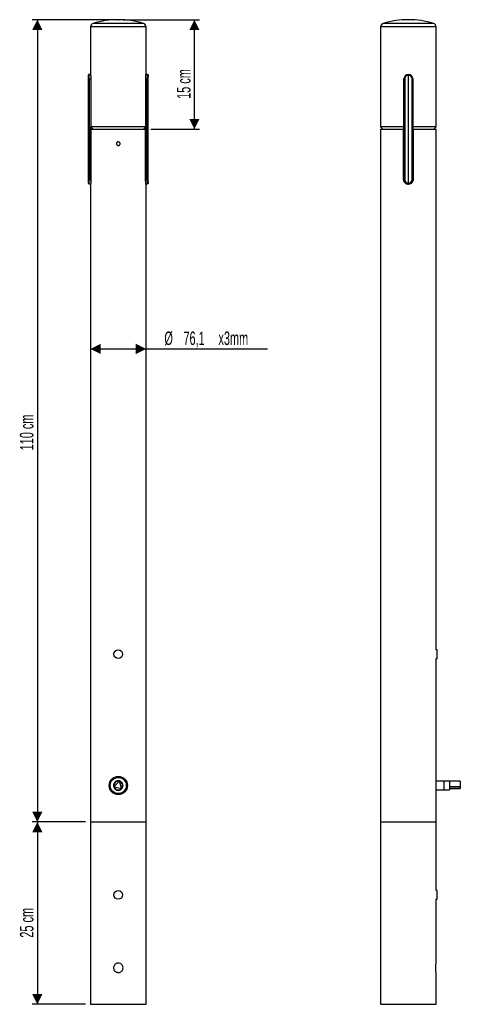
# Model space of a CAD drawing. Header units: millimetres. Extents: x 42 to 129, y 63 to 256.
import ezdxf

# ---------------------------------------------------------------- set-up
doc = ezdxf.new("R2010")
doc.units = ezdxf.units.MM
doc.header["$PDSIZE"] = -1
doc.layers.add('FORMAT', color=7, linetype='Continuous')
doc.styles.add('SLDTEXTSTYLE0', font='TXT', dxfattribs={"width": 0.605})
doc.dimstyles.new('SLDDIMSTYLE0', dxfattribs={"dimtxt": 2.568319, "dimasz": 2, "dimexe": 0, "dimexo": 0.0625, "dimgap": 0.64208, "dimtad": 1, "dimlfac": 7, "dimrnd": 1e-09, "dimzin": 12, "dimdsep": 46, "dimtxsty": 'SLDTEXTSTYLE0', "dimsah": 1, "dimcen": 0.09, "dimadec": 0, "dimazin": 3, "dimtfac": 1, "dimtofl": 0, "dimtmove": 0, "dimatfit": 3, "dimfxl": 0, "dimfrac": 2, "dimtolj": 1, "dimtzin": 12, "dimarcsym": 0})

# ---------------------------------------------------------------- blocks, each defined once
blk = doc.blocks.new('_D')
at = {"layer": 'FORMAT'}
for p, q in [((60.72, 256.18), (44.86, 256.18)), ((45.85, 256.18), (45.85, 99.04)), ((55.29, 99.04), (44.86, 99.04))]:
    blk.add_line(p, q, dxfattribs=at)
for points in [[(45.85, 256.18), (44.85, 254.18), (46.85, 254.18)], [(45.85, 99.04), (46.85, 101.04), (44.85, 101.04)]]:
    blk.add_solid(points, dxfattribs=at)
at = {"layer": 'FORMAT', "insert": (42.44, 171.83), "char_height": 2.646, "attachment_point": 1, "rotation": 90, "style": 'SLDTEXTSTYLE0'}
blk.add_mtext('110 cm', dxfattribs=at)
blk = doc.blocks.new('_D_1')
at = {"layer": 'FORMAT'}
for p, q in [((55.29, 99.04), (44.86, 99.04)), ((45.85, 99.04), (45.85, 63.33)), ((55.29, 63.33), (44.86, 63.33))]:
    blk.add_line(p, q, dxfattribs=at)
for points in [[(45.85, 99.04), (44.85, 97.04), (46.85, 97.04)], [(45.85, 63.33), (46.85, 65.33), (44.85, 65.33)]]:
    blk.add_solid(points, dxfattribs=at)
at = {"layer": 'FORMAT', "insert": (42.44, 76.38), "char_height": 2.646, "attachment_point": 1, "rotation": 90, "style": 'SLDTEXTSTYLE0'}
blk.add_mtext('25 cm', dxfattribs=at)
blk = doc.blocks.new('_D_2')
at = {"layer": 'FORMAT'}
for p, q in [((56.28, 191.7), (67.15, 191.7)), ((67.15, 191.7), (90.95, 191.7))]:
    blk.add_line(p, q, dxfattribs=at)
for points in [[(56.28, 191.7), (58.28, 190.7), (58.28, 192.7)], [(67.15, 191.7), (65.15, 192.7), (65.15, 190.7)]]:
    blk.add_solid(points, dxfattribs=at)
at = {"layer": 'FORMAT', "char_height": 2.646, "attachment_point": 1, "style": 'SLDTEXTSTYLE0'}
for s, insert in [('%%c', (70.74, 195.11)), ('76,1', (74.48, 195.11)), ('x3mm', (81.34, 195.11))]:
    blk.add_mtext(s, dxfattribs=dict(at, insert=insert))
blk = doc.blocks.new('_D_3')
at = {"layer": 'FORMAT'}
for p, q in [((62.7, 256.18), (77.62, 256.18)), ((76.63, 234.76), (76.63, 256.18)), ((68.06, 234.76), (77.62, 234.76))]:
    blk.add_line(p, q, dxfattribs=at)
for points in [[(76.63, 256.18), (75.63, 254.18), (77.63, 254.18)], [(76.63, 234.76), (77.63, 236.76), (75.63, 236.76)]]:
    blk.add_solid(points, dxfattribs=at)
at = {"layer": 'FORMAT', "insert": (73.22, 240.67), "char_height": 2.646, "attachment_point": 1, "rotation": 90, "style": 'SLDTEXTSTYLE0'}
blk.add_mtext('15 cm', dxfattribs=at)

msp = doc.modelspace()

# ---------------------------------------------------------------- linework, layer by layer
at = {"color": 7, "linetype": 'Continuous', "lineweight": 25}
for p, q in [((56.2765, 254.7775), (56.2765, 245.4599)), ((67.1479, 245.4693), (67.1479, 254.7775)), ((113.1241, 254.7775), (113.1241, 235.1848)), ((123.9955, 235.1848), (123.9955, 254.7775)), ((55.8551, 224.1849), (55.8551, 245.3277)), ((56.2782, 245.4706), (55.9981, 245.4706)), ((67.4263, 245.4706), (67.1478, 245.4706)), ((67.5694, 224.1849), (67.5694, 245.3277)), ((118.5598, 224.1849), (118.5598, 245.3277)), ((55.8929, 224.8991), (55.8929, 244.6134)), ((56.0356, 244.6134), (55.8929, 244.6134)), ((56.0356, 244.6134), (56.0356, 224.8991)), ((56.0356, 244.6134), (56.3445, 244.6134)), ((56.3445, 244.6134), (56.3445, 235.1848)), ((67.0799, 235.1848), (67.0799, 244.6134)), ((67.0799, 244.6134), (67.3889, 244.6134)), ((67.3889, 224.8991), (67.3889, 244.6134)), ((67.5316, 244.6134), (67.3889, 244.6134)), ((67.5316, 244.6134), (67.5316, 224.8991)), ((117.8381, 244.6134), (117.7027, 244.6134)), ((117.7027, 224.8991), (117.7027, 244.6134)), ((117.8381, 244.6134), (117.8381, 224.8991)), ((119.417, 244.6134), (119.2816, 244.6134)), ((119.2816, 224.8991), (119.2816, 244.6134)), ((119.417, 244.6134), (119.417, 224.8991)), ((56.3445, 235.1848), (56.7666, 234.7563)), ((67.0799, 235.1848), (56.3445, 235.1848)), ((56.3445, 224.8991), (56.3445, 235.1848)), ((56.3564, 234.7563), (56.3564, 224.8991)), ((56.3564, 234.7563), (67.068, 234.7563)), ((66.6578, 234.7563), (67.0799, 235.1848)), ((67.068, 224.8991), (67.068, 234.7563)), ((67.0799, 224.8991), (67.0799, 235.1848)), ((113.1241, 235.1848), (113.5527, 234.7563)), ((117.7027, 235.1848), (113.1241, 235.1848)), ((113.1241, 234.7563), (113.1241, 99.042)), ((113.1241, 234.7563), (117.6313, 234.7563)), ((117.6313, 224.8991), (117.6313, 234.7563)), ((117.7027, 234.7563), (117.6313, 234.7563)), ((123.9955, 235.1848), (119.417, 235.1848)), ((119.4884, 234.7563), (119.417, 234.7563)), ((119.4884, 234.7563), (119.4884, 224.8991)), ((119.4884, 234.7563), (123.9955, 234.7563)), ((123.567, 234.7563), (123.9955, 235.1848)), ((123.9955, 232.2519), (123.9955, 234.7563)), ((123.9955, 132.7563), (123.9955, 231.542)), ((56.0356, 224.8991), (55.8929, 224.8991)), ((55.9981, 224.042), (56.2882, 224.042)), ((56.0356, 224.8991), (56.3445, 224.8991)), ((56.2765, 223.9706), (56.2765, 223.9705)), ((56.2765, 223.9705), (56.2765, 99.042)), ((56.2765, 223.9705), (56.2765, 223.9705)), ((56.3445, 224.5487), (56.3445, 224.8991)), ((56.3564, 224.899), (56.3564, 224.8991)), ((67.068, 224.899), (67.068, 224.8991)), ((67.0799, 224.5659), (67.0799, 224.8991)), ((67.0799, 224.8991), (67.3889, 224.8991)), ((67.1362, 224.042), (67.4263, 224.042)), ((67.1479, 223.9705), (67.1479, 223.9706)), ((67.1479, 99.042), (67.1479, 223.9705)), ((67.5316, 224.8991), (67.3889, 224.8991)), ((117.6313, 224.899), (117.6313, 224.8991)), ((117.8381, 224.8991), (117.7027, 224.8991)), ((118.2368, 224.042), (118.8954, 224.042)), ((118.5597, 223.9706), (118.56, 223.9706)), ((119.417, 224.8991), (119.2816, 224.8991)), ((119.4884, 224.899), (119.4884, 224.8991)), ((124.196, 132.7563), (123.9955, 132.7563)), ((124.196, 131.042), (124.196, 132.7563)), ((123.9955, 131.042), (124.196, 131.042)), ((123.9955, 107.9706), (123.9955, 131.042)), ((61.8619, 107.0289), (60.8884, 105.9479)), ((62.3684, 105.6332), (61.919, 107.0168)), ((123.9955, 106.1848), (123.9955, 107.9706)), ((125.5972, 107.042), (123.9955, 107.042)), ((123.9955, 104.3991), (123.9955, 106.1848)), ((126.5972, 107.0421), (125.5972, 107.0421)), ((125.5972, 106.3631), (125.5972, 107.0421)), ((125.5972, 105.3276), (125.5972, 106.3631)), ((126.5972, 107.0421), (126.5972, 105.9479)), ((128.74, 107.0289), (126.5972, 107.0289)), ((128.74, 107.0289), (128.74, 105.9479)), ((60.9064, 105.8924), (62.3293, 105.5899)), ((123.9955, 105.3277), (125.5972, 105.3277)), ((123.9955, 99.042), (123.9955, 104.3991)), ((125.5972, 105.3276), (126.5972, 105.3276)), ((126.5972, 105.9479), (128.74, 105.9479)), ((128.74, 105.8924), (126.5972, 105.8924)), ((126.5972, 105.8924), (126.5972, 105.3276)), ((126.5972, 105.5899), (128.74, 105.5899)), ((128.74, 105.9479), (128.74, 105.8924)), ((128.74, 105.8924), (128.74, 105.5899)), ((56.2765, 99.042), (56.2765, 63.3277)), ((56.2765, 99.042), (67.1479, 99.042)), ((67.1479, 63.3277), (67.1479, 99.042)), ((113.1241, 99.042), (113.1241, 63.3277)), ((113.1241, 99.042), (123.9955, 99.042)), ((123.9955, 85.6134), (123.9955, 99.042)), ((124.196, 85.6134), (123.9955, 85.6134)), ((124.196, 83.8991), (124.196, 85.6134)), ((123.9955, 83.8991), (124.196, 83.8991)), ((123.9955, 71.3872), (123.9955, 83.8991)), ((123.9955, 63.3277), (123.9955, 69.542)), ((56.2765, 63.3277), (67.1479, 63.3277)), ((113.1241, 63.3277), (123.9955, 63.3277))]:
    msp.add_line(p, q, dxfattribs=at)
at = {"color": 8, "linetype": 'Continuous', "lineweight": 25}
for p, q in [((61.7122, 254.7775), (56.2765, 254.7775)), ((61.7122, 255.4616), (56.7855, 255.4616)), ((66.6389, 255.4616), (61.7122, 255.4616)), ((67.1479, 254.7775), (61.7122, 254.7775)), ((123.9955, 254.7775), (113.1241, 254.7775)), ((123.4865, 255.4616), (113.6331, 255.4616)), ((56.3445, 224.8991), (56.3564, 224.8991)), ((67.068, 224.8991), (67.0799, 224.8991))]:
    msp.add_line(p, q, dxfattribs=at)
at = {"color": 7, "linetype": 'Continuous', "lineweight": 25, "flags": 128}
for points in [[(56.2765, 223.9706), (56.2765, 223.9706)], [(67.1479, 223.9706), (67.1479, 223.9706)]]:
    msp.add_lwpolyline(points, dxfattribs=at)
at = {"color": 7, "linetype": 'Continuous', "lineweight": 25}
for centre, radius in [((61.7122, 131.8991), 0.8571), ((61.7122, 106.1848), 1.7857), ((61.7122, 106.1848), 1.5714), ((61.7122, 84.7563), 0.8571)]:
    msp.add_circle(centre, radius, dxfattribs=at)
for centre, radius, start, end in [((56.9908, 254.7775), 0.7143, 106.701842, 180), ((61.7122, 239.042), 17.1429, 73.298158, 106.701842), ((66.4337, 254.7775), 0.7143, 0, 73.298158), ((113.8384, 254.7775), 0.7143, 106.701842, 180), ((118.5598, 239.042), 17.1429, 73.298158, 106.701842), ((123.2813, 254.7775), 0.7143, 0, 73.298158), ((118.5598, 244.6134), 0.8571, 90, 180), ((118.5524, 244.6134), 0.7143, 89.400263, 180), ((118.5598, 244.6134), 0.8571, 0, 90), ((118.5673, 244.6134), 0.7143, 0, 90.599737), ((118.5598, 224.8991), 0.8571, 180, 270), ((118.5524, 224.8991), 0.7143, 180, 270.599737), ((118.5673, 224.8991), 0.7143, 269.400263, 0), ((118.5598, 224.8991), 0.8571, 270, 0), ((61.7122, 106.1848), 0.8572, 79.946751, 196.044773), ((61.7122, 106.1848), 0.8572, 76.044773, 79.946751), ((61.7122, 106.1848), 0.8572, 319.946751, 76.044773), ((61.7122, 106.1848), 0.8572, 196.044773, 199.946751), ((61.7122, 106.1848), 0.8572, 199.946751, 316.044773), ((61.7122, 106.1848), 0.8572, 316.044773, 319.946751)]:
    msp.add_arc(centre, radius, start, end, dxfattribs=at)
for centre, major_axis, ratio, start_param, end_param in [((55.8555, 244.6134), (0, 0.7143), 0.05240778, 4.71238898, 6.29365269), ((55.9981, 244.6134), (0, 0.8571), 0.04367315, 4.71238898, 6.28318531), ((67.4263, 244.6134), (0, 0.8571), 0.04367315, 0, 1.57079633), ((67.569, 244.6134), (0, 0.7143), 0.05240778, 6.27271792, 7.85398163), ((55.8555, 224.8991), (0, 0.7143), 0.05240778, 3.13112527, 4.71238898), ((55.9981, 224.8991), (0, 0.8571), 0.04367315, 3.14159265, 4.71238898), ((67.4263, 224.8991), (0, 0.8571), 0.04367315, 1.57079633, 3.14159265), ((67.569, 224.8991), (0, 0.7143), 0.05240778, 1.57079633, 3.15206004)]:
    msp.add_ellipse(centre, major_axis=major_axis, ratio=ratio, start_param=start_param, end_param=end_param, dxfattribs=at)
for points, knots in [([(55.9981, 245.4706), (55.9971, 245.4706), (55.9865, 245.4705), (55.96, 245.4672), (55.9207, 245.4511), (55.8845, 245.4186), (55.8598, 245.3758), (55.8567, 245.3437), (55.8551, 245.3277)], [0, 0, 0, 0, 0.01368733, 0.14200838, 0.35675225, 0.57127039, 0.78563215, 1, 1, 1, 1]), ([(56.2782, 245.4599), (56.2777, 245.4629), (56.2759, 245.4749), (56.288, 245.3978), (56.3097, 245.2364), (56.3329, 244.9979), (56.3436, 244.7768), (56.3443, 244.6469), (56.3445, 244.6134)], [0, 0, 0, 0, 0.07021626, 0.28208309, 0.49484824, 0.70991784, 0.92515998, 1, 1, 1, 1]), ([(67.0799, 244.6134), (67.0806, 244.6757), (67.0822, 244.8329), (67.0976, 245.0707), (67.1217, 245.2923), (67.1411, 245.4279), (67.1503, 245.4857), (67.1478, 245.4697), (67.1478, 245.4693)], [0, 0, 0, 0, 0.13881406, 0.35061234, 0.56418052, 0.77970722, 0.99434529, 1, 1, 1, 1]), ([(67.4263, 245.4706), (67.4273, 245.4706), (67.4379, 245.4705), (67.4645, 245.4672), (67.5038, 245.4511), (67.54, 245.4186), (67.5646, 245.3758), (67.5678, 245.3437), (67.5694, 245.3277)], [0, 0, 0, 0, 0.01368733, 0.14200838, 0.35675225, 0.57127039, 0.78563215, 1, 1, 1, 1]), ([(118.5598, 245.4706), (118.5598, 245.4706), (118.5598, 245.4705), (118.5598, 245.4672), (118.5598, 245.4511), (118.5598, 245.4186), (118.5598, 245.3758), (118.5598, 245.3437), (118.5598, 245.3277)], [0, 0, 0, 0, 0.01368733, 0.14200838, 0.35675225, 0.57127039, 0.78563215, 1, 1, 1, 1]), ([(61.7122, 231.542), (61.6886, 231.542), (61.6654, 231.5443), (61.6198, 231.5534), (61.5971, 231.5602), (61.5538, 231.5782), (61.5333, 231.5891), (61.4945, 231.6151), (61.4761, 231.6301), (61.4432, 231.6631), (61.4284, 231.6811), (61.4023, 231.7201), (61.3912, 231.7409), (61.3734, 231.7838), (61.3666, 231.8064), (61.3574, 231.8525), (61.3551, 231.8756), (61.3551, 231.9222), (61.3574, 231.9459), (61.3665, 231.9917), (61.3733, 232.014), (61.3911, 232.0572), (61.4023, 232.0781), (61.4282, 232.1168), (61.4429, 232.1349), (61.4762, 232.1682), (61.4943, 232.183), (61.533, 232.2089), (61.5538, 232.2201), (61.5971, 232.238), (61.6194, 232.2448), (61.6651, 232.2539), (61.6888, 232.2563), (61.7354, 232.2563), (61.7586, 232.254), (61.8046, 232.2449), (61.8272, 232.2381), (61.8917, 232.2114), (61.9316, 232.1848), (61.981, 232.1355), (61.9961, 232.1171), (62.0221, 232.0783), (62.0331, 232.0578), (62.051, 232.0146), (62.0579, 231.9919), (62.067, 231.9462), (62.0694, 231.9231), (62.0694, 231.8759), (62.0671, 231.8526), (62.0581, 231.807), (62.0512, 231.7843), (62.0333, 231.741), (62.0224, 231.7205), (61.9965, 231.6817), (61.9814, 231.6633), (61.9485, 231.6303), (61.9305, 231.6155), (61.8916, 231.5894), (61.8708, 231.5783), (61.8063, 231.5515), (61.7594, 231.542), (61.7122, 231.542)], [0, 0, 0, 0, 0.03125, 0.03125, 0.0625, 0.0625, 0.09375, 0.09375, 0.125, 0.125, 0.15625, 0.15625, 0.1875, 0.1875, 0.21875, 0.21875, 0.25, 0.25, 0.28125, 0.28125, 0.3125, 0.3125, 0.34375, 0.34375, 0.375, 0.375, 0.40625, 0.40625, 0.4375, 0.4375, 0.46875, 0.46875, 0.5, 0.5, 0.53125, 0.53125, 0.5625, 0.5625, 0.625, 0.625, 0.65625, 0.65625, 0.6875, 0.6875, 0.71875, 0.71875, 0.75, 0.75, 0.78125, 0.78125, 0.8125, 0.8125, 0.84375, 0.84375, 0.875, 0.875, 0.90625, 0.90625, 0.9375, 0.9375, 1, 1, 1, 1]), ([(123.9955, 231.542), (123.9953, 231.5459), (123.9947, 231.5538), (123.991, 231.6152), (123.9869, 231.7057), (123.9839, 231.8189), (123.9835, 231.9409), (123.9857, 232.0579), (123.9897, 232.1578), (123.9935, 232.2259), (123.9957, 232.2582), (123.9953, 232.2531), (123.9953, 232.2519)], [0, 0, 0, 0, 0.10721302, 0.21442047, 0.3217728, 0.42922084, 0.53651097, 0.643636, 0.75084638, 0.85825919, 0.96567599, 1, 1, 1, 1]), ([(55.8551, 224.1849), (55.8567, 224.1688), (55.8598, 224.1367), (55.8845, 224.094), (55.9207, 224.0615), (55.96, 224.0454), (55.9865, 224.0421), (55.9971, 224.042), (55.9981, 224.042)], [0, 0, 0, 0, 0.21436785, 0.42872961, 0.64324775, 0.85799162, 0.98631267, 1, 1, 1, 1]), ([(56.3564, 224.899), (56.3564, 224.8375), (56.3554, 224.777), (56.3524, 224.6878), (56.3512, 224.6584), (56.3483, 224.5999), (56.3466, 224.5709), (56.341, 224.4864), (56.3367, 224.433), (56.327, 224.3319), (56.3217, 224.2841), (56.3113, 224.1984), (56.3061, 224.16), (56.2988, 224.1093), (56.2965, 224.0935), (56.2921, 224.065), (56.2881, 224.0393), (56.2848, 224.019), (56.2819, 224.0015), (56.2806, 223.9941), (56.2776, 223.9764), (56.2765, 223.9706), (56.2765, 223.9706)], [0, 0, 0, 0, 0.125, 0.125, 0.1875, 0.1875, 0.25, 0.25, 0.375, 0.375, 0.5, 0.5, 0.625, 0.625, 0.6875, 0.6875, 0.75, 0.8125, 0.8125, 0.875, 0.875, 1, 1, 1, 1]), ([(67.1479, 223.9706), (67.1479, 223.9706), (67.1469, 223.9764), (67.1439, 223.9938), (67.1427, 224.0011), (67.1398, 224.0185), (67.1381, 224.0288), (67.1325, 224.0634), (67.1282, 224.0917), (67.1185, 224.1588), (67.1132, 224.198), (67.1028, 224.2835), (67.0976, 224.3303), (67.0903, 224.4065), (67.088, 224.4329), (67.0836, 224.4865), (67.0796, 224.5413), (67.0763, 224.5985), (67.0734, 224.6567), (67.0721, 224.6866), (67.0691, 224.7767), (67.068, 224.8375), (67.068, 224.899)], [0, 0, 0, 0, 0.125, 0.125, 0.1875, 0.1875, 0.25, 0.25, 0.375, 0.375, 0.5, 0.5, 0.625, 0.625, 0.6875, 0.6875, 0.75, 0.8125, 0.8125, 0.875, 0.875, 1, 1, 1, 1]), ([(67.5694, 224.1849), (67.5678, 224.1688), (67.5646, 224.1367), (67.54, 224.094), (67.5038, 224.0615), (67.4645, 224.0454), (67.4379, 224.0421), (67.4273, 224.042), (67.4263, 224.042)], [0, 0, 0, 0, 0.21436785, 0.42872961, 0.64324775, 0.85799162, 0.98631267, 1, 1, 1, 1]), ([(118.5597, 223.9706), (118.4982, 223.9706), (118.4377, 223.9764), (118.3485, 223.9938), (118.319, 224.0011), (118.2605, 224.0185), (118.2315, 224.0288), (118.147, 224.0634), (118.0936, 224.0917), (117.9926, 224.1588), (117.9448, 224.198), (117.8593, 224.2835), (117.821, 224.3303), (117.7703, 224.4065), (117.7546, 224.4329), (117.7261, 224.4865), (117.7003, 224.5413), (117.68, 224.5985), (117.6625, 224.6567), (117.655, 224.6866), (117.6372, 224.7767), (117.6313, 224.8375), (117.6313, 224.899)], [0, 0, 0, 0, 0.125, 0.125, 0.1875, 0.1875, 0.25, 0.25, 0.375, 0.375, 0.5, 0.5, 0.625, 0.625, 0.6875, 0.6875, 0.75, 0.8125, 0.8125, 0.875, 0.875, 1, 1, 1, 1]), ([(117.6313, 224.899), (117.6313, 224.8376), (117.6373, 224.7772), (117.655, 224.6881), (117.6624, 224.6586), (117.6801, 224.6003), (117.6905, 224.5712), (117.7256, 224.4869), (117.7541, 224.4335), (117.8216, 224.3326), (117.8608, 224.2849), (117.9465, 224.1993), (117.9932, 224.1609), (118.0693, 224.1101), (118.0956, 224.0943), (118.1491, 224.0658), (118.1764, 224.0529), (118.2601, 224.0182), (118.3184, 224.0004), (118.4082, 223.9825), (118.4383, 223.978), (118.4989, 223.9721), (118.5297, 223.9706), (118.5598, 223.9706)], [0, 0, 0, 0, 0.125, 0.125, 0.1875, 0.1875, 0.25, 0.25, 0.375, 0.375, 0.5, 0.5, 0.625, 0.625, 0.6875, 0.6875, 0.75, 0.75, 0.875, 0.875, 0.9375, 0.9375, 1, 1, 1, 1]), ([(119.4884, 224.899), (119.4884, 224.8376), (119.4823, 224.7772), (119.4646, 224.6881), (119.4572, 224.6586), (119.4395, 224.6003), (119.4291, 224.5712), (119.3941, 224.4869), (119.3655, 224.4335), (119.2981, 224.3326), (119.2588, 224.2849), (119.1732, 224.1993), (119.1264, 224.1609), (119.0504, 224.1101), (119.024, 224.0943), (118.9705, 224.0658), (118.9432, 224.0529), (118.8596, 224.0182), (118.8012, 224.0004), (118.7115, 223.9825), (118.6813, 223.978), (118.6208, 223.9721), (118.59, 223.9706), (118.5598, 223.9706)], [0, 0, 0, 0, 0.125, 0.125, 0.1875, 0.1875, 0.25, 0.25, 0.375, 0.375, 0.5, 0.5, 0.625, 0.625, 0.6875, 0.6875, 0.75, 0.75, 0.875, 0.875, 0.9375, 0.9375, 1, 1, 1, 1]), ([(118.5598, 224.1849), (118.5598, 224.1688), (118.5598, 224.1367), (118.5598, 224.094), (118.5598, 224.0615), (118.5598, 224.0454), (118.5598, 224.0421), (118.5598, 224.042), (118.5598, 224.042)], [0, 0, 0, 0, 0.21436785, 0.42872961, 0.64324775, 0.85799162, 0.98631267, 1, 1, 1, 1]), ([(119.4884, 224.899), (119.4884, 224.8375), (119.4824, 224.777), (119.4649, 224.6878), (119.4576, 224.6584), (119.4401, 224.5999), (119.4298, 224.5709), (119.3952, 224.4864), (119.3668, 224.433), (119.2998, 224.3319), (119.2608, 224.2841), (119.1754, 224.1984), (119.1287, 224.16), (119.0525, 224.1093), (119.0261, 224.0935), (118.9725, 224.065), (118.9177, 224.0393), (118.8606, 224.019), (118.8023, 224.0015), (118.7724, 223.9941), (118.6823, 223.9764), (118.6215, 223.9706), (118.56, 223.9706)], [0, 0, 0, 0, 0.125, 0.125, 0.1875, 0.1875, 0.25, 0.25, 0.375, 0.375, 0.5, 0.5, 0.625, 0.625, 0.6875, 0.6875, 0.75, 0.8125, 0.8125, 0.875, 0.875, 1, 1, 1, 1]), ([(61.7122, 105.2563), (61.6508, 105.2563), (61.5904, 105.2623), (61.5012, 105.2801), (61.4718, 105.2874), (61.4134, 105.3051), (61.3844, 105.3155), (61.3001, 105.3505), (61.2468, 105.3791), (61.1459, 105.4464), (61.0983, 105.4856), (61.0128, 105.5711), (60.9744, 105.6178), (60.9235, 105.6938), (60.9077, 105.7201), (60.8791, 105.7737), (60.8532, 105.8283), (60.8328, 105.8853), (60.8151, 105.9435), (60.8075, 105.9734), (60.7896, 106.0633), (60.7837, 106.1236), (60.7836, 106.245), (60.7897, 106.3066), (60.8134, 106.4258), (60.831, 106.4838), (60.8659, 106.5682), (60.8791, 106.596), (60.9078, 106.6497), (60.9234, 106.6756), (60.9737, 106.751), (61.0122, 106.798), (61.0987, 106.8845), (61.1454, 106.9228), (61.2207, 106.9733), (61.2467, 106.9889), (61.3005, 107.0177), (61.3283, 107.0309), (61.4125, 107.0658), (61.4704, 107.0834), (61.5896, 107.1073), (61.6512, 107.1134), (61.7725, 107.1134), (61.8329, 107.1076), (61.953, 107.0837), (62.0115, 107.066), (62.0953, 107.0312), (62.1227, 107.0183), (62.1764, 106.9897), (62.2028, 106.9739), (62.2787, 106.9231), (62.3254, 106.8848), (62.4111, 106.7993), (62.4503, 106.7516), (62.5176, 106.651), (62.5462, 106.5977), (62.5813, 106.5133), (62.5917, 106.4843), (62.6094, 106.4261), (62.6168, 106.3967), (62.6346, 106.3076), (62.6408, 106.2469), (62.6409, 106.1242), (62.6349, 106.0638), (62.6172, 105.9747), (62.6099, 105.9452), (62.5922, 105.8867), (62.5818, 105.8577), (62.5469, 105.7735), (62.5185, 105.7202), (62.4679, 105.6444), (62.4497, 105.6197), (62.411, 105.5726), (62.3907, 105.5501), (62.3266, 105.486), (62.28, 105.4475), (62.1784, 105.3794), (62.1248, 105.3507), (62.041, 105.3159), (62.0125, 105.3056), (61.9542, 105.2878), (61.9244, 105.2803), (61.8344, 105.2623), (61.7737, 105.2563), (61.7122, 105.2563)], [0, 0, 0, 0, 0.03125, 0.03125, 0.046875, 0.046875, 0.0625, 0.0625, 0.09375, 0.09375, 0.125, 0.125, 0.15625, 0.15625, 0.171875, 0.171875, 0.1875, 0.203125, 0.203125, 0.21875, 0.21875, 0.25, 0.25, 0.28125, 0.28125, 0.3125, 0.3125, 0.328125, 0.328125, 0.34375, 0.34375, 0.375, 0.375, 0.40625, 0.40625, 0.421875, 0.421875, 0.4375, 0.4375, 0.46875, 0.46875, 0.5, 0.5, 0.53125, 0.53125, 0.5625, 0.5625, 0.578125, 0.578125, 0.59375, 0.59375, 0.625, 0.625, 0.65625, 0.65625, 0.6875, 0.6875, 0.703125, 0.703125, 0.71875, 0.71875, 0.75, 0.75, 0.78125, 0.78125, 0.796875, 0.796875, 0.8125, 0.8125, 0.84375, 0.84375, 0.859375, 0.859375, 0.875, 0.875, 0.90625, 0.90625, 0.9375, 0.9375, 0.953125, 0.953125, 0.96875, 0.96875, 1, 1, 1, 1]), ([(61.7122, 69.542), (61.6087, 69.5521), (61.4015, 69.5723), (61.1253, 69.7298), (60.9133, 69.9629), (60.7904, 70.2563), (60.7717, 70.5725), (60.8574, 70.8753), (61.0371, 71.1334), (61.2935, 71.3193), (61.5981, 71.41), (61.9139, 71.3948), (62.2056, 71.2776), (62.4436, 71.071), (62.6011, 70.7956), (62.6584, 70.4833), (62.6097, 70.1718), (62.4623, 69.8939), (62.2311, 69.6802), (61.9667, 69.5602), (61.7871, 69.5473), (61.7122, 69.542)], [0, 0, 0, 0, 0.05315966, 0.10630112, 0.15991714, 0.21387431, 0.26730622, 0.3201637, 0.37329345, 0.4271132, 0.48097447, 0.53417106, 0.58703497, 0.6403916, 0.69432547, 0.74801967, 0.80101171, 0.85394239, 0.9075379, 0.96149736, 1, 1, 1, 1]), ([(123.9955, 69.542), (123.9938, 69.5521), (123.9902, 69.5723), (123.9654, 69.7298), (123.9375, 69.9629), (123.9169, 70.2563), (123.9135, 70.5726), (123.9284, 70.875), (123.9552, 71.1346), (123.9812, 71.3149), (123.9961, 71.4026), (123.9941, 71.3904), (123.9935, 71.3872)], [0, 0, 0, 0, 0.106315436, 0.212594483, 0.319822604, 0.427733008, 0.534592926, 0.640304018, 0.746559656, 0.854195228, 0.961913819, 1, 1, 1, 1])]:
    msp.add_open_spline(points, degree=3, knots=knots, dxfattribs=at)
at = {"layer": 'FORMAT', "color": 7}
msp.add_point((61.7122, 256.1848), dxfattribs=at)

# ---------------------------------------------------------------- dimensions: what is measured, and where the dimension line sits
at = {"layer": 'FORMAT'}
for base, p1, p2, picture, middle in [((45.847, 99.042), (61.7122, 256.1848), (56.2765, 99.042), '_D', (45.847, 177.6134)), ((76.6291, 256.1848), (67.068, 234.7563), (61.7122, 256.1848), '_D_3', (76.6291, 245.4706)), ((45.847, 63.3277), (56.2765, 99.042), (56.2765, 63.3277), '_D_1', (45.847, 81.1848))]:
    dim = msp.add_linear_dim(base=base, p1=p1, p2=p2, angle=90, dimstyle='SLDDIMSTYLE0', dxfattribs=at)
    dim.commit()
    dim.dimension.update_dxf_attribs({"geometry": picture, "text_midpoint": middle, "dimtype": 160})
dim = msp.add_linear_dim(base=(67.1479, 191.7026), p1=(56.2765, 223.9706), p2=(67.1479, 223.9706), text='%%c<>x3mm', dimstyle='SLDDIMSTYLE0', dxfattribs=at)
dim.commit()
dim.dimension.update_dxf_attribs({"geometry": '_D_2', "text_midpoint": (80.8404, 191.7026), "dimtype": 160})

doc.saveas('drawing.dxf')
